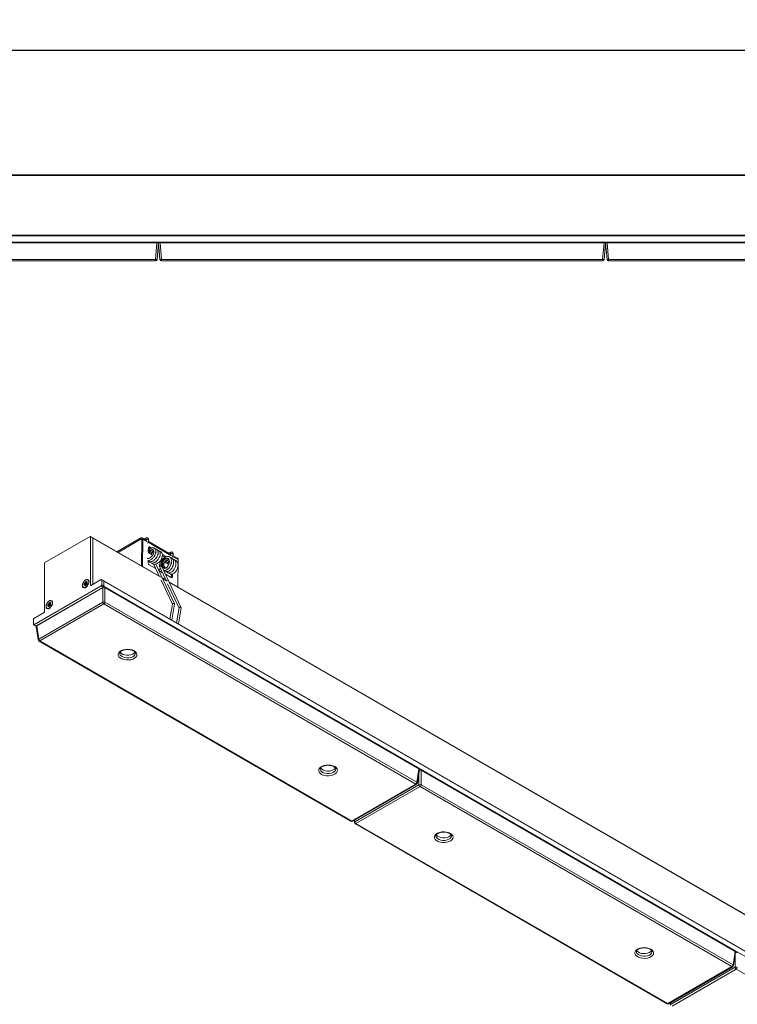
# Model space of a CAD drawing. Header units: millimetres. Extents: x 14 to 402, y 54 to 274.
# Tile 4 of 6: x 97 to 189, y 148 to 274. Entities that reach past the tile are written whole.
import ezdxf

# ---------------------------------------------------------------- set-up
doc = ezdxf.new("R2010")
doc.units = ezdxf.units.MM
doc.layers.add('SLD-0', color=179, linetype='Continuous')
doc.styles.add('SLDTEXTSTYLE0', font='TXT', dxfattribs={"width": 0.75})
doc.dimstyles.new('SLDDIMSTYLE1', dxfattribs={"dimtxt": 3, "dimasz": 3.302, "dimexe": 0, "dimexo": 0.0625, "dimgap": 0.75, "dimtad": 1, "dimdec": 1, "dimlfac": 5, "dimrnd": 1e-09, "dimzin": 12, "dimdsep": 46, "dimtxsty": 'SLDTEXTSTYLE0', "dimsah": 1, "dimcen": 0.09, "dimadec": 0, "dimazin": 3, "dimtfac": 1, "dimtdec": 1, "dimtofl": 0, "dimtmove": 0, "dimatfit": 3, "dimfxl": 1, "dimfrac": 2, "dimtolj": 1, "dimtzin": 12, "dimarcsym": 0})

# ---------------------------------------------------------------- blocks, each defined once
blk = doc.blocks.new('_D_3')
at = {"layer": 'SLD-0'}
for p, q in [((57.11, 255), (57.11, 270.97)), ((402.31, 255), (402.31, 270.97)), ((57.11, 269.97), (402.31, 269.97))]:
    blk.add_line(p, q, dxfattribs=at)
for points in [[(57.11, 269.97), (60.41, 269.46), (60.41, 270.48)], [(402.31, 269.97), (399.01, 270.48), (399.01, 269.46)]]:
    blk.add_solid(points, dxfattribs=at)
at = {"layer": 'SLD-0', "insert": (215.37, 273.84), "char_height": 3, "attachment_point": 1, "style": 'SLDTEXTSTYLE0'}
blk.add_mtext('1726', dxfattribs=at)

msp = doc.modelspace()

# ---------------------------------------------------------------- linework, layer by layer
at = {"color": 7, "linetype": 'Continuous', "lineweight": 15}
for p, q in [((71.498, 254.002), (388.059, 254.002)), ((57.509, 246.242), (401.909, 246.242)), ((401.909, 246.142), (57.509, 246.142)), ((57.509, 245.342), (401.909, 245.342)), ((114.709, 245.242), (57.708, 245.242)), ((114.524, 243.124), (114.709, 245.242)), ((114.709, 245.242), (114.882, 245.242)), ((114.909, 245.242), (114.723, 243.124)), ((115.108, 245.242), (114.882, 245.242)), ((115.094, 243.124), (114.909, 245.242)), ((115.108, 245.242), (115.293, 243.124)), ((172.109, 245.242), (115.108, 245.242)), ((171.924, 243.124), (172.109, 245.242)), ((172.109, 245.242), (172.282, 245.242)), ((172.309, 245.242), (172.123, 243.124)), ((172.508, 245.242), (172.282, 245.242)), ((172.494, 243.124), (172.309, 245.242)), ((172.508, 245.242), (172.693, 243.124)), ((229.509, 245.242), (172.508, 245.242)), ((57.893, 243.124), (114.524, 243.124)), ((114.524, 242.942), (57.893, 242.942)), ((114.524, 242.942), (114.524, 243.124)), ((115.293, 243.124), (171.924, 243.124)), ((115.293, 243.124), (115.293, 242.942)), ((171.924, 242.942), (115.293, 242.942)), ((171.924, 242.942), (171.924, 243.124)), ((172.693, 243.124), (229.324, 243.124)), ((172.693, 243.124), (172.693, 242.942)), ((229.324, 242.942), (172.693, 242.942)), ((106.13, 207.564), (100.332, 204.217)), ((106.463, 207.406), (106.18, 207.569)), ((106.201, 201.317), (106.201, 207.523)), ((106.484, 207.36), (106.201, 207.523)), ((115.171, 202.379), (106.463, 207.406)), ((106.484, 201.432), (106.484, 207.36)), ((112.632, 207.378), (109.572, 205.611)), ((112.632, 207.215), (112.632, 207.378)), ((113.351, 207.098), (112.832, 207.398)), ((113.339, 207.393), (113.023, 207.288)), ((112.632, 207.215), (109.713, 205.529)), ((112.724, 203.791), (112.774, 207.13)), ((112.774, 207.13), (112.915, 207.209)), ((112.863, 203.711), (112.915, 207.209)), ((113.324, 207.114), (113.355, 207.125)), ((113.361, 207.161), (113.351, 207.096)), ((113.366, 207.159), (113.361, 207.161)), ((113.554, 206.73), (113.618, 207.118)), ((116.508, 205.276), (113.592, 206.959)), ((113.613, 206.147), (113.605, 205.653)), ((113.615, 206.152), (113.756, 206.231)), ((113.869, 206.005), (113.615, 206.152)), ((114.013, 206.082), (113.756, 206.231)), ((113.744, 205.407), (114.151, 205.172)), ((114.152, 205.842), (114.14, 205.849)), ((114.365, 205.048), (114.454, 204.997)), ((114.594, 205.559), (114.551, 205.547)), ((114.876, 205.396), (114.836, 205.384)), ((115.141, 205.271), (115.131, 205.277)), ((115.897, 204.995), (115.408, 205.277)), ((115.732, 204.929), (115.414, 205.113)), ((115.886, 204.722), (115.938, 204.741)), ((116.496, 205.571), (116.179, 205.466)), ((116.48, 205.292), (116.512, 205.302)), ((116.518, 205.338), (116.507, 205.274)), ((116.523, 205.337), (116.518, 205.338)), ((116.71, 204.908), (116.774, 205.296)), ((117.358, 204.785), (116.748, 205.137)), ((100.261, 204.094), (100.261, 197.888)), ((113.588, 204.496), (113.583, 204.171)), ((113.722, 203.924), (114.551, 203.446)), ((113.972, 204.611), (113.948, 204.625)), ((114.255, 204.448), (114.231, 204.461)), ((114.28, 204.023), (114.551, 203.446)), ((114.481, 204.229), (114.664, 204.33)), ((114.554, 203.439), (115.007, 202.474)), ((116.956, 198.925), (114.566, 204.024)), ((114.729, 204.509), (114.729, 204.503)), ((115.167, 203.453), (114.904, 203.301)), ((115.066, 203.668), (115.4, 202.956)), ((115.223, 203.819), (115.223, 203.819)), ((115.267, 204.475), (115.409, 204.393)), ((115.42, 204.414), (115.279, 204.496)), ((115.302, 203.774), (115.306, 203.765)), ((117.804, 198.434), (115.329, 203.715)), ((115.436, 203.941), (115.578, 204.019)), ((115.436, 203.934), (115.578, 204.013)), ((115.436, 203.934), (115.436, 203.941)), ((115.685, 204.215), (115.502, 204.113)), ((115.578, 204.013), (115.578, 204.019)), ((115.637, 203.503), (115.609, 203.561)), ((115.863, 204.184), (116.224, 203.976)), ((116.169, 204.559), (116.221, 204.578)), ((116.221, 204.578), (116.253, 204.59)), ((116.44, 203.851), (116.506, 203.812)), ((116.519, 204.086), (116.601, 204.154)), ((116.599, 204.247), (116.556, 204.223)), ((116.579, 204.036), (116.58, 204.121)), ((117.388, 201.099), (117.441, 204.596)), ((114.943, 203.22), (115.4, 202.956)), ((116.02, 201.889), (115.398, 202.247)), ((115.403, 202.949), (115.855, 201.984)), ((115.791, 202.73), (116.55, 202.292)), ((116.132, 203.364), (116.087, 203.39)), ((116.415, 203.2), (116.37, 203.227)), ((116.553, 202.296), (116.559, 202.734)), ((116.553, 202.296), (116.694, 202.375)), ((116.694, 202.375), (116.7, 202.763)), ((98.918, 196.247), (107.544, 201.227)), ((99.201, 196.084), (107.827, 201.064)), ((107.757, 201.024), (99.271, 196.125)), ((105.285, 201.037), (105.313, 201.02)), ((105.387, 201.42), (105.422, 201.462)), ((105.428, 201.383), (105.387, 201.42)), ((105.402, 201.511), (105.452, 201.528)), ((105.426, 201.489), (105.402, 201.511)), ((105.46, 201.346), (105.421, 201.317)), ((105.422, 201.462), (105.463, 201.424)), ((105.426, 201.489), (105.477, 201.506)), ((105.428, 201.383), (105.463, 201.424)), ((105.477, 201.506), (105.452, 201.528)), ((105.573, 201.458), (105.452, 201.528)), ((105.49, 201.364), (105.462, 201.348)), ((105.583, 201.355), (105.463, 201.424)), ((105.475, 201.292), (105.476, 201.339)), ((105.475, 201.292), (105.531, 201.291)), ((105.476, 201.339), (105.533, 201.338)), ((105.477, 201.65), (105.51, 201.645)), ((105.477, 201.65), (105.49, 201.597)), ((105.597, 201.436), (105.477, 201.506)), ((105.49, 201.597), (105.523, 201.592)), ((105.61, 201.527), (105.49, 201.597)), ((105.51, 201.645), (105.523, 201.592)), ((105.584, 201.33), (105.52, 201.367)), ((105.644, 201.522), (105.523, 201.592)), ((105.531, 201.664), (105.546, 201.715)), ((105.531, 201.664), (105.585, 201.651)), ((105.531, 201.291), (105.533, 201.338)), ((105.546, 201.715), (105.6, 201.702)), ((105.573, 201.458), (105.597, 201.436)), ((105.598, 201.379), (105.583, 201.328)), ((105.585, 201.651), (105.6, 201.702)), ((105.705, 201.581), (105.585, 201.651)), ((105.644, 201.522), (105.61, 201.527)), ((105.64, 201.413), (105.611, 201.397)), ((105.619, 201.399), (105.662, 201.419)), ((105.653, 201.394), (105.619, 201.399)), ((105.648, 201.453), (105.623, 201.475)), ((105.623, 201.475), (105.657, 201.47)), ((105.655, 201.751), (105.653, 201.704)), ((105.653, 201.704), (105.653, 201.671)), ((105.653, 201.394), (105.696, 201.414)), ((105.696, 201.414), (105.662, 201.419)), ((105.666, 201.644), (105.729, 201.607)), ((105.669, 201.697), (105.708, 201.726)), ((105.669, 201.697), (105.701, 201.65)), ((105.699, 201.414), (105.696, 201.414)), ((105.7, 201.563), (105.7, 201.53)), ((105.701, 201.65), (105.741, 201.679)), ((105.703, 201.554), (105.727, 201.532)), ((105.703, 201.554), (105.709, 201.505)), ((105.708, 201.726), (105.741, 201.679)), ((105.743, 201.623), (105.708, 201.581)), ((105.709, 201.505), (105.733, 201.483)), ((105.727, 201.532), (105.733, 201.483)), ((105.733, 201.483), (105.736, 201.479)), ((105.873, 201.99), (105.845, 202.007)), ((107.544, 202.044), (106.243, 201.293)), ((107.827, 201.064), (107.544, 201.227)), ((107.877, 201.886), (107.594, 202.049)), ((107.615, 201.35), (107.615, 202.003)), ((107.898, 201.84), (107.615, 202.003)), ((107.615, 201.35), (107.898, 201.187)), ((107.757, 199.143), (107.757, 201.024)), ((351.405, 61.3), (107.877, 201.886)), ((107.898, 201.187), (107.898, 201.84)), ((351.426, 61.254), (107.898, 201.84)), ((107.898, 201.187), (351.426, 60.601)), ((108.039, 201.024), (108.039, 199.143)), ((148.345, 177.755), (108.039, 201.024)), ((115.236, 201.985), (116.694, 198.873)), ((116.084, 201.495), (117.543, 198.384)), ((340.096, 72.532), (116.247, 201.758)), ((99.533, 194.396), (107.757, 199.143)), ((107.898, 198.913), (99.674, 194.165)), ((100.72, 198.726), (100.755, 198.768)), ((100.761, 198.689), (100.72, 198.726)), ((100.735, 198.817), (100.786, 198.833)), ((100.759, 198.795), (100.735, 198.817)), ((100.793, 198.652), (100.754, 198.623)), ((100.755, 198.768), (100.796, 198.73)), ((100.759, 198.795), (100.81, 198.811)), ((100.761, 198.689), (100.796, 198.73)), ((100.81, 198.811), (100.786, 198.833)), ((100.906, 198.764), (100.786, 198.833)), ((100.823, 198.67), (100.795, 198.653)), ((100.916, 198.661), (100.796, 198.73)), ((100.808, 198.598), (100.809, 198.645)), ((100.808, 198.598), (100.864, 198.597)), ((100.809, 198.645), (100.866, 198.643)), ((100.81, 198.955), (100.843, 198.95)), ((100.81, 198.955), (100.823, 198.903)), ((100.93, 198.742), (100.81, 198.811)), ((100.823, 198.903), (100.856, 198.898)), ((100.943, 198.833), (100.823, 198.903)), ((100.843, 198.95), (100.856, 198.898)), ((100.917, 198.636), (100.853, 198.673)), ((100.977, 198.828), (100.856, 198.898)), ((100.864, 198.97), (100.879, 199.021)), ((100.864, 198.97), (100.918, 198.956)), ((100.864, 198.597), (100.866, 198.643)), ((100.879, 199.021), (100.933, 199.007)), ((100.906, 198.764), (100.93, 198.742)), ((100.931, 198.685), (100.917, 198.634)), ((100.918, 198.956), (100.933, 199.007)), ((101.039, 198.887), (100.918, 198.956)), ((100.977, 198.828), (100.943, 198.833)), ((100.973, 198.719), (100.945, 198.703)), ((100.952, 198.704), (100.995, 198.725)), ((100.986, 198.7), (100.952, 198.704)), ((100.981, 198.759), (100.956, 198.781)), ((100.956, 198.781), (100.99, 198.776)), ((100.988, 199.057), (100.986, 199.01)), ((100.986, 199.01), (100.986, 198.977)), ((100.986, 198.7), (101.029, 198.72)), ((101.029, 198.72), (100.995, 198.725)), ((100.999, 198.949), (101.062, 198.913)), ((101.002, 199.003), (101.042, 199.032)), ((101.002, 199.003), (101.034, 198.956)), ((101.032, 198.719), (101.029, 198.72)), ((101.033, 198.868), (101.033, 198.836)), ((101.034, 198.956), (101.074, 198.985)), ((101.036, 198.86), (101.06, 198.838)), ((101.036, 198.86), (101.042, 198.811)), ((101.076, 198.929), (101.041, 198.887)), ((101.042, 199.032), (101.074, 198.985)), ((101.042, 198.811), (101.066, 198.789)), ((101.06, 198.838), (101.066, 198.789)), ((101.066, 198.789), (101.069, 198.785)), ((101.206, 199.296), (101.178, 199.312)), ((147.942, 175.796), (107.898, 198.913)), ((108.039, 199.143), (148.083, 176.026)), ((116.697, 198.89), (116.38, 196.977)), ((116.62, 196.838), (116.96, 198.893)), ((117.545, 198.4), (117.229, 196.487)), ((117.469, 196.349), (117.809, 198.403)), ((100.219, 197.815), (98.918, 197.064)), ((100.618, 198.342), (100.646, 198.326)), ((98.847, 196.941), (98.847, 196.288)), ((98.868, 196.242), (99.151, 196.079)), ((98.918, 196.247), (99.201, 196.084)), ((99.151, 196.079), (99.212, 196.044)), ((99.213, 196.033), (99.476, 194.299)), ((99.271, 196.125), (99.533, 194.396)), ((99.574, 194.155), (139.618, 171.038)), ((99.674, 194.165), (139.718, 171.048)), ((111.939, 192.573), (111.938, 192.585)), ((137.677, 177.715), (137.677, 177.727)), ((148.083, 176.026), (148.345, 177.755)), ((148.14, 175.929), (148.403, 177.664)), ((148.627, 177.593), (148.627, 175.713)), ((188.933, 154.325), (148.627, 177.593)), ((139.718, 171.048), (147.942, 175.796)), ((139.818, 171.038), (148.042, 175.786)), ((140.121, 170.965), (148.345, 175.713)), ((148.627, 175.713), (188.671, 152.596)), ((148.486, 175.482), (140.262, 170.734)), ((188.53, 152.365), (148.486, 175.482)), ((140.02, 171.155), (140.064, 170.868)), ((140.162, 170.724), (180.206, 147.607)), ((140.262, 170.734), (180.306, 147.617)), ((152.527, 169.142), (152.526, 169.154)), ((178.265, 154.284), (178.265, 154.296)), ((188.671, 152.596), (188.933, 154.325)), ((188.728, 152.498), (188.991, 154.233)), ((180.306, 147.617), (188.53, 152.365)), ((180.406, 147.607), (188.63, 152.355)), ((180.709, 147.534), (188.933, 152.282)), ((189.074, 152.051), (180.85, 147.303)), ((229.118, 128.934), (189.074, 152.051)), ((180.608, 147.724), (180.652, 147.437))]:
    msp.add_line(p, q, dxfattribs=at)
at = {"color": 8, "linetype": 'Continuous', "lineweight": 15}
for p, q in [((71.428, 253.902), (388.065, 253.902)), ((115.192, 202.333), (106.484, 207.36)), ((112.774, 207.133), (112.632, 207.215)), ((113.403, 206.927), (112.915, 207.209)), ((116.56, 205.105), (113.57, 206.831)), ((117.441, 204.596), (116.727, 205.008)), ((116.04, 201.843), (115.42, 202.201)), ((105.428, 201.383), (105.475, 201.355)), ((105.555, 201.277), (105.531, 201.291)), ((105.577, 201.312), (105.533, 201.338)), ((105.583, 201.355), (105.57, 201.338)), ((105.653, 201.671), (105.6, 201.702)), ((105.745, 201.625), (105.701, 201.65)), ((105.715, 201.615), (105.705, 201.581)), ((105.705, 201.581), (105.707, 201.58)), ((105.766, 201.664), (105.741, 201.679)), ((106.201, 201.317), (106.243, 201.293)), ((107.846, 201.053), (107.827, 201.064)), ((340.115, 72.487), (116.268, 201.711)), ((100.761, 198.689), (100.808, 198.661)), ((100.888, 198.583), (100.864, 198.597)), ((100.91, 198.618), (100.866, 198.643)), ((100.916, 198.661), (100.903, 198.644)), ((100.986, 198.977), (100.933, 199.007)), ((101.078, 198.931), (101.034, 198.956)), ((101.048, 198.921), (101.039, 198.887)), ((101.039, 198.887), (101.04, 198.886)), ((101.099, 198.97), (101.074, 198.985)), ((99.201, 196.084), (99.219, 196.073)), ((148.345, 175.713), (148.345, 177.283)), ((148.434, 177.623), (148.4, 177.642)), ((140.086, 171.193), (140.121, 170.965)), ((189.022, 154.192), (188.987, 154.211)), ((188.933, 152.282), (188.933, 153.852)), ((180.674, 147.762), (180.709, 147.534))]:
    msp.add_line(p, q, dxfattribs=at)
at = {"color": 8, "linetype": 'Continuous', "lineweight": 15, "flags": 128}
for points in [[(113.361, 207.156), (113.328, 207.184), (113.302, 207.226), (113.288, 207.275), (113.289, 207.323), (113.303, 207.363), (113.329, 207.389), (113.339, 207.393)], [(113.361, 207.161), (113.37, 207.177), (113.398, 207.193), (113.439, 207.2), (113.488, 207.198), (113.538, 207.188), (113.58, 207.169)], [(113.58, 207.169), (113.608, 207.147), (113.618, 207.123), (113.618, 207.118)], [(116.517, 205.334), (116.484, 205.362), (116.459, 205.404), (116.445, 205.453), (116.445, 205.501), (116.459, 205.541), (116.486, 205.567), (116.496, 205.571)], [(116.518, 205.338), (116.527, 205.355), (116.554, 205.37), (116.596, 205.378), (116.645, 205.376), (116.694, 205.365), (116.736, 205.347)], [(116.736, 205.347), (116.765, 205.325), (116.775, 205.301), (116.774, 205.296)], [(105.583, 201.355), (105.589, 201.351), (105.59, 201.351)], [(100.916, 198.661), (100.922, 198.657), (100.923, 198.656)], [(109.939, 192.571), (109.944, 192.514), (110.008, 192.361), (110.142, 192.224), (110.334, 192.113), (110.572, 192.036), (110.836, 191.999), (111.109, 192.004), (111.368, 192.052), (111.596, 192.138), (111.775, 192.257), (111.892, 192.399), (111.938, 192.554), (111.939, 192.573)], [(135.677, 177.712), (135.683, 177.656), (135.747, 177.503), (135.88, 177.366), (136.073, 177.255), (136.31, 177.178), (136.575, 177.14), (136.847, 177.146), (137.107, 177.193), (137.334, 177.28), (137.513, 177.398), (137.63, 177.54), (137.677, 177.695), (137.677, 177.715)], [(150.527, 169.14), (150.532, 169.083), (150.596, 168.931), (150.73, 168.794), (150.922, 168.682), (151.16, 168.605), (151.424, 168.568), (151.696, 168.573), (151.956, 168.621), (152.184, 168.707), (152.363, 168.826), (152.48, 168.968), (152.526, 169.123), (152.527, 169.142)], [(176.265, 154.281), (176.27, 154.225), (176.335, 154.072), (176.468, 153.935), (176.661, 153.824), (176.898, 153.747), (177.163, 153.709), (177.435, 153.715), (177.695, 153.762), (177.922, 153.849), (178.101, 153.967), (178.218, 154.109), (178.265, 154.264), (178.265, 154.284)]]:
    msp.add_lwpolyline(points, dxfattribs=at)
at = {"color": 7, "linetype": 'Continuous', "lineweight": 15, "flags": 128}
for points in [[(115.541, 203.263), (115.605, 203.234), (115.708, 203.223), (115.882, 203.26), (116.054, 203.358), (116.266, 203.567), (116.446, 203.861), (116.554, 204.194), (116.573, 204.474), (116.537, 204.663), (116.434, 204.855), (116.337, 204.943), (116.216, 205.002), (116.003, 205.021), (115.824, 204.977), (115.663, 204.894), (115.45, 204.721), (115.335, 204.591), (115.226, 204.433), (115.131, 204.247), (115.065, 204.047), (115.065, 204.047), (115.042, 203.838), (115.064, 203.728)], [(115.498, 203.701), (115.554, 203.55), (115.673, 203.483), (115.833, 203.515), (116.007, 203.641), (116.164, 203.845), (116.276, 204.093), (116.324, 204.349), (116.295, 204.576), (116.193, 204.736), (116.03, 204.808), (115.828, 204.782), (115.62, 204.663), (115.431, 204.471), (115.31, 204.277), (115.235, 204.077), (115.216, 203.865), (115.223, 203.819), (115.223, 203.819)], [(115.064, 203.676), (115.056, 203.703), (115.064, 203.741), (115.091, 203.776), (115.132, 203.803), (115.18, 203.818), (115.223, 203.819)], [(115.282, 204.49), (115.281, 204.493), (115.279, 204.496), (115.276, 204.496), (115.273, 204.495), (115.27, 204.492), (115.267, 204.489), (115.265, 204.484), (115.265, 204.48), (115.265, 204.477), (115.267, 204.475), (115.27, 204.474), (115.273, 204.475), (115.276, 204.478), (115.279, 204.482), (115.281, 204.486), (115.282, 204.49)], [(115.409, 204.393), (115.411, 204.393), (115.415, 204.394), (115.418, 204.396), (115.42, 204.4), (115.422, 204.404), (115.423, 204.408)], [(115.423, 204.408), (115.422, 204.412), (115.42, 204.414)], [(105.14, 201.277), (105.166, 201.459), (105.24, 201.649), (105.352, 201.823), (105.491, 201.962), (105.638, 202.047), (105.777, 202.068), (105.89, 202.024), (105.963, 201.919), (105.989, 201.767), (105.963, 201.584), (105.89, 201.394), (105.777, 201.22), (105.638, 201.082), (105.491, 200.997), (105.352, 200.975), (105.24, 201.019), (105.166, 201.124), (105.14, 201.277)], [(105.686, 201.156), (105.542, 201.052), (105.4, 201.011), (105.281, 201.039), (105.2, 201.132), (105.169, 201.277), (105.191, 201.456), (105.263, 201.644), (105.376, 201.815), (105.515, 201.946), (105.66, 202.02), (105.792, 202.027), (105.894, 201.966), (105.951, 201.844), (105.956, 201.679), (105.908, 201.493), (105.814, 201.31), (105.686, 201.156)], [(105.421, 201.317), (105.401, 201.307), (105.383, 201.305), (105.368, 201.312), (105.359, 201.327), (105.356, 201.348), (105.361, 201.372), (105.371, 201.397), (105.387, 201.42)], [(105.402, 201.511), (105.393, 201.526), (105.39, 201.547), (105.394, 201.571), (105.405, 201.596), (105.42, 201.619), (105.439, 201.637), (105.458, 201.648), (105.477, 201.65)], [(105.431, 201.325), (105.426, 201.325), (105.419, 201.328), (105.414, 201.336), (105.413, 201.346), (105.415, 201.359), (105.42, 201.371), (105.428, 201.383)], [(105.452, 201.528), (105.448, 201.535), (105.447, 201.545), (105.449, 201.558), (105.454, 201.57), (105.462, 201.582), (105.471, 201.591), (105.481, 201.596), (105.49, 201.597)], [(105.476, 201.339), (105.476, 201.342), (105.475, 201.345), (105.473, 201.347), (105.471, 201.349), (105.469, 201.35), (105.466, 201.349), (105.463, 201.348), (105.46, 201.346)], [(105.583, 201.328), (105.573, 201.303), (105.558, 201.28), (105.539, 201.262), (105.519, 201.252), (105.501, 201.25), (105.486, 201.257), (105.477, 201.271), (105.475, 201.292)], [(105.533, 201.338), (105.532, 201.348), (105.529, 201.357), (105.525, 201.363), (105.519, 201.368), (105.511, 201.37), (105.503, 201.369), (105.494, 201.366), (105.49, 201.364)], [(105.547, 201.27), (105.544, 201.27), (105.537, 201.273), (105.532, 201.281), (105.531, 201.291)], [(105.546, 201.715), (105.556, 201.74), (105.572, 201.763), (105.59, 201.781), (105.61, 201.791), (105.628, 201.793), (105.643, 201.787), (105.652, 201.772), (105.655, 201.751)], [(105.586, 201.517), (105.58, 201.51), (105.575, 201.502), (105.571, 201.494), (105.568, 201.485), (105.567, 201.477), (105.567, 201.469), (105.569, 201.463), (105.573, 201.458)], [(105.616, 201.522), (105.603, 201.5), (105.58, 201.455)], [(105.6, 201.702), (105.605, 201.714), (105.613, 201.726), (105.623, 201.735), (105.632, 201.74), (105.641, 201.741), (105.649, 201.737), (105.653, 201.73), (105.654, 201.728)], [(105.653, 201.704), (105.653, 201.701), (105.654, 201.698), (105.656, 201.696), (105.658, 201.694), (105.66, 201.694), (105.663, 201.694), (105.666, 201.695), (105.669, 201.697)], [(105.653, 201.671), (105.654, 201.663), (105.656, 201.654), (105.661, 201.647), (105.667, 201.643), (105.675, 201.641), (105.683, 201.642), (105.692, 201.645), (105.701, 201.65)], [(105.727, 201.532), (105.736, 201.517), (105.739, 201.497), (105.735, 201.472), (105.725, 201.447), (105.709, 201.424), (105.69, 201.406), (105.671, 201.396), (105.653, 201.394)], [(105.708, 201.726), (105.728, 201.736), (105.746, 201.738), (105.761, 201.731), (105.77, 201.717), (105.773, 201.696), (105.769, 201.671), (105.758, 201.646), (105.743, 201.623)], [(105.741, 201.679), (105.75, 201.685), (105.759, 201.685), (105.767, 201.682), (105.77, 201.677)], [(100.473, 198.583), (100.499, 198.765), (100.573, 198.955), (100.686, 199.129), (100.824, 199.267), (100.971, 199.352), (101.11, 199.374), (101.223, 199.33), (101.296, 199.225), (101.322, 199.072), (101.296, 198.89), (101.223, 198.7), (101.11, 198.526), (100.971, 198.387), (100.824, 198.302), (100.686, 198.281), (100.573, 198.325), (100.499, 198.43), (100.473, 198.583)], [(101.019, 198.462), (100.875, 198.358), (100.733, 198.317), (100.614, 198.344), (100.534, 198.438), (100.502, 198.583), (100.524, 198.762), (100.596, 198.95), (100.709, 199.121), (100.848, 199.252), (100.993, 199.326), (101.125, 199.333), (101.227, 199.271), (101.284, 199.15), (101.289, 198.985), (101.241, 198.799), (101.147, 198.616), (101.019, 198.462)], [(100.754, 198.623), (100.734, 198.613), (100.716, 198.611), (100.701, 198.618), (100.692, 198.632), (100.69, 198.653), (100.694, 198.678), (100.704, 198.703), (100.72, 198.726)], [(100.735, 198.817), (100.726, 198.832), (100.723, 198.853), (100.727, 198.877), (100.738, 198.902), (100.753, 198.925), (100.772, 198.943), (100.792, 198.953), (100.81, 198.955)], [(100.764, 198.631), (100.759, 198.631), (100.752, 198.634), (100.747, 198.642), (100.746, 198.652), (100.748, 198.664), (100.753, 198.677), (100.761, 198.689)], [(100.786, 198.833), (100.781, 198.841), (100.78, 198.851), (100.782, 198.864), (100.787, 198.876), (100.795, 198.888), (100.804, 198.896), (100.814, 198.902), (100.823, 198.903)], [(100.809, 198.645), (100.809, 198.648), (100.808, 198.651), (100.807, 198.653), (100.804, 198.655), (100.802, 198.655), (100.799, 198.655), (100.796, 198.654), (100.793, 198.652)], [(100.917, 198.634), (100.906, 198.609), (100.891, 198.586), (100.872, 198.568), (100.852, 198.558), (100.834, 198.556), (100.82, 198.562), (100.81, 198.577), (100.808, 198.598)], [(100.866, 198.643), (100.865, 198.654), (100.862, 198.662), (100.858, 198.669), (100.852, 198.674), (100.844, 198.676), (100.836, 198.675), (100.827, 198.672), (100.823, 198.67)], [(100.88, 198.575), (100.877, 198.576), (100.87, 198.579), (100.866, 198.586), (100.864, 198.597)], [(100.879, 199.021), (100.889, 199.046), (100.905, 199.069), (100.923, 199.087), (100.943, 199.097), (100.961, 199.099), (100.976, 199.092), (100.985, 199.078), (100.988, 199.057)], [(100.919, 198.823), (100.913, 198.816), (100.908, 198.808), (100.904, 198.8), (100.901, 198.791), (100.9, 198.783), (100.9, 198.775), (100.902, 198.769), (100.906, 198.764)], [(100.937, 198.808), (100.936, 198.806), (100.913, 198.761)], [(100.933, 199.007), (100.939, 199.02), (100.946, 199.031), (100.956, 199.04), (100.965, 199.046), (100.975, 199.047), (100.982, 199.043), (100.986, 199.036), (100.987, 199.034)], [(100.986, 199.01), (100.986, 199.007), (100.987, 199.004), (100.989, 199.002), (100.991, 199), (100.993, 199), (100.996, 199), (100.999, 199.001), (101.002, 199.003)], [(100.986, 198.977), (100.987, 198.969), (100.99, 198.96), (100.994, 198.953), (101, 198.949), (101.008, 198.947), (101.016, 198.947), (101.025, 198.951), (101.034, 198.956)], [(101.06, 198.838), (101.07, 198.823), (101.072, 198.802), (101.068, 198.778), (101.058, 198.753), (101.042, 198.73), (101.023, 198.712), (101.004, 198.701), (100.986, 198.7)], [(101.042, 199.032), (101.061, 199.042), (101.079, 199.044), (101.094, 199.037), (101.103, 199.022), (101.106, 199.001), (101.102, 198.977), (101.091, 198.952), (101.076, 198.929)], [(101.074, 198.985), (101.083, 198.99), (101.093, 198.991), (101.1, 198.988), (101.103, 198.983)], [(111.787, 192.9), (111.971, 192.763), (112.091, 192.603), (112.138, 192.432), (112.11, 192.259), (112.008, 192.095), (111.839, 191.952), (111.613, 191.837), (111.345, 191.758), (111.052, 191.72), (110.751, 191.726), (110.462, 191.774), (110.203, 191.863), (109.99, 191.985), (109.837, 192.135), (109.753, 192.302), (109.744, 192.475), (109.81, 192.645), (109.946, 192.799), (110.145, 192.93), (110.394, 193.027), (110.677, 193.086), (110.976, 193.102), (111.273, 193.075), (111.549, 193.006), (111.787, 192.9)], [(109.984, 192.727), (110.008, 192.688), (110.142, 192.551), (110.334, 192.44), (110.572, 192.363), (110.836, 192.326), (111.109, 192.331), (111.368, 192.379), (111.596, 192.465), (111.775, 192.583), (111.888, 192.718)], [(137.526, 178.041), (137.71, 177.904), (137.83, 177.745), (137.877, 177.573), (137.848, 177.4), (137.746, 177.237), (137.577, 177.093), (137.352, 176.978), (137.084, 176.9), (136.79, 176.862), (136.49, 176.867), (136.201, 176.916), (135.942, 177.004), (135.729, 177.127), (135.576, 177.276), (135.492, 177.443), (135.483, 177.617), (135.548, 177.786), (135.685, 177.941), (135.884, 178.071), (136.132, 178.169), (136.416, 178.227), (136.715, 178.244), (137.012, 178.217), (137.288, 178.148), (137.526, 178.041)], [(135.723, 177.868), (135.747, 177.829), (135.88, 177.692), (136.073, 177.581), (136.31, 177.504), (136.575, 177.467), (136.847, 177.472), (137.107, 177.52), (137.334, 177.606), (137.513, 177.725), (137.627, 177.86)], [(152.375, 169.469), (152.559, 169.332), (152.679, 169.172), (152.726, 169.001), (152.698, 168.828), (152.596, 168.665), (152.427, 168.521), (152.201, 168.406), (151.933, 168.327), (151.639, 168.289), (151.339, 168.295), (151.05, 168.343), (150.791, 168.432), (150.578, 168.554), (150.425, 168.704), (150.341, 168.871), (150.332, 169.044), (150.397, 169.214), (150.534, 169.368), (150.733, 169.499), (150.982, 169.596), (151.265, 169.655), (151.564, 169.671), (151.861, 169.644), (152.137, 169.575), (152.375, 169.469)], [(150.572, 169.296), (150.596, 169.257), (150.73, 169.12), (150.922, 169.009), (151.16, 168.932), (151.424, 168.895), (151.696, 168.9), (151.956, 168.948), (152.184, 169.034), (152.363, 169.152), (152.476, 169.287)], [(178.114, 154.61), (178.298, 154.473), (178.418, 154.314), (178.465, 154.142), (178.436, 153.969), (178.334, 153.806), (178.165, 153.662), (177.94, 153.547), (177.672, 153.469), (177.378, 153.431), (177.077, 153.436), (176.789, 153.485), (176.53, 153.573), (176.317, 153.696), (176.164, 153.845), (176.08, 154.012), (176.071, 154.186), (176.136, 154.355), (176.273, 154.51), (176.472, 154.64), (176.72, 154.738), (177.003, 154.796), (177.303, 154.813), (177.6, 154.786), (177.876, 154.717), (178.114, 154.61)], [(176.311, 154.438), (176.335, 154.399), (176.468, 154.262), (176.661, 154.15), (176.898, 154.073), (177.163, 154.036), (177.435, 154.041), (177.695, 154.089), (177.922, 154.175), (178.101, 154.294), (178.214, 154.429)]]:
    msp.add_lwpolyline(points, dxfattribs=at)
at = {"color": 7, "linetype": 'Continuous', "lineweight": 15}
for centre, radius, start, end in [((114.624, 243.701), 0.585, 260.19647, 279.80353), ((114.524, 243.142), 0.2, 270, 355), ((115.193, 243.701), 0.585, 260.19647, 279.80353), ((115.293, 243.142), 0.2, 185, 270), ((172.024, 243.701), 0.585, 260.19743, 279.80257), ((171.924, 243.142), 0.2, 270, 355), ((172.593, 243.701), 0.585, 260.19743, 279.80257), ((172.693, 243.142), 0.2, 185, 270), ((106.158, 207.53), 0.0437, 350.78611, 129.20314), ((106.433, 207.365), 0.0506, 354.5644, 54.12317), ((112.743, 207.241), 0.176, 349.30258, 128.95493), ((112.688, 207.146), 0.0878, 349.30306, 128.95377), ((117.248, 204.625), 0.195, 351.68271, 55.67188), ((100.415, 204.087), 0.154, 122.60563, 177.39449), ((105.407, 201.478), 0.0221, 312.00269, 28.888), ((105.419, 201.473), 0.0663, 312.00199, 28.88903), ((105.507, 201.669), 0.0242, 277.59849, 349.41304), ((105.514, 201.664), 0.0727, 277.59866, 349.41312), ((105.589, 201.495), 0.04, 246.39112, 329.94127), ((105.609, 201.497), 0.0306, 88.37932, 138.39129), ((105.613, 201.473), 0.04, 246.39133, 329.9412), ((105.622, 201.375), 0.0242, 97.59802, 169.4138), ((105.585, 201.493), 0.0425, 334.35841, 53.84167), ((105.659, 201.382), 0.0366, 85.23179, 122.26037), ((105.634, 201.595), 0.0727, 277.59866, 349.41312), ((105.625, 201.493), 0.0349, 12.22829, 57.94631), ((105.611, 201.489), 0.0491, 337.44647, 13.71193), ((105.722, 201.565), 0.0221, 132.00256, 208.88813), ((105.735, 201.528), 0.035, 177.47372, 221.9558), ((106.227, 201.313), 0.0262, 170.786, 309.20309), ((107.572, 202.01), 0.0437, 350.78592, 129.20315), ((107.462, 201.357), 0.154, 302.6055, 357.39456), ((107.745, 201.194), 0.154, 302.6055, 357.39456), ((107.848, 201.845), 0.0499, 354.12837, 54.5592), ((107.85, 201.846), 0.0486, 353.19556, 55.49201), ((100.74, 198.784), 0.0221, 312.00161, 28.89006), ((100.752, 198.779), 0.0663, 312.00199, 28.88903), ((100.84, 198.974), 0.0242, 277.59849, 349.41304), ((100.847, 198.97), 0.0727, 277.59866, 349.41312), ((100.922, 198.801), 0.04, 246.39073, 329.94166), ((100.942, 198.803), 0.0306, 88.37946, 138.39115), ((100.946, 198.779), 0.04, 246.39133, 329.9412), ((100.955, 198.68), 0.0242, 97.59802, 169.4138), ((100.918, 198.799), 0.0425, 334.35889, 53.84118), ((100.992, 198.688), 0.0366, 85.23183, 122.26075), ((100.967, 198.9), 0.0727, 277.59866, 349.41312), ((100.958, 198.799), 0.0349, 12.22829, 57.94631), ((100.945, 198.795), 0.0491, 337.44647, 13.71193), ((101.055, 198.871), 0.0221, 132.00247, 208.88871), ((101.068, 198.834), 0.035, 177.47399, 221.95488), ((107.898, 198.804), 0.368, 67.47913, 112.52161), ((108.066, 199.174), 0.311, 185.6887, 237.1987), ((107.73, 199.174), 0.311, 302.80083, 354.31103), ((100.169, 197.893), 0.0922, 302.60534, 357.39451), ((99.001, 196.934), 0.154, 122.60538, 177.39468), ((98.89, 196.281), 0.0437, 170.7856, 309.20347), ((99.171, 196.125), 0.0503, 245.69271, 305.61773), ((99.674, 194.329), 0.2, 188.61629, 240.00269), ((99.842, 194.426), 0.311, 185.6887, 237.1987), ((147.774, 176.057), 0.311, 302.80083, 354.31103), ((147.942, 175.959), 0.2, 299.99731, 351.38371), ((148.486, 175.373), 0.368, 67.47913, 112.52161), ((148.654, 175.743), 0.311, 185.6887, 237.1987), ((148.318, 175.743), 0.311, 302.80083, 354.31103), ((139.718, 171.212), 0.2, 240.00269, 299.99731), ((140.262, 170.898), 0.2, 188.61629, 240.00269), ((140.43, 170.996), 0.311, 185.6887, 237.1987), ((188.362, 152.626), 0.311, 302.80083, 354.31103), ((188.53, 152.528), 0.2, 299.99731, 351.38371), ((189.074, 151.942), 0.368, 67.47858, 112.52118), ((189.242, 152.312), 0.311, 185.68939, 237.199), ((188.906, 152.312), 0.311, 302.80083, 354.31103), ((180.306, 147.781), 0.2, 240.00269, 299.99731)]:
    msp.add_arc(centre, radius, start, end, dxfattribs=at)
at = {"color": 8, "linetype": 'Continuous', "lineweight": 15}
for centre, radius, start, end in [((105.505, 201.421), 0.103, 320.05235, 335.97754), ((105.555, 201.407), 0.051, 331.82947, 34.77244), ((100.838, 198.727), 0.103, 320.05235, 335.97754), ((100.888, 198.713), 0.051, 331.82984, 34.77207), ((99.579, 194.303), 0.103, 116.63045, 182.64449), ((99.616, 194.243), 0.0969, 244.41344, 306.89699), ((148.001, 175.877), 0.0995, 234.0257, 294.66531), ((148.034, 175.932), 0.106, 358.43707, 62.286), ((139.659, 171.129), 0.0995, 245.3289, 305.98153), ((139.776, 171.129), 0.0995, 234.0257, 294.66531), ((140.167, 170.872), 0.103, 116.63045, 182.64449), ((140.203, 170.812), 0.0969, 244.41344, 306.89699), ((188.589, 152.446), 0.0995, 234.02206, 294.66665), ((188.622, 152.501), 0.106, 358.4354, 62.29012), ((180.247, 147.698), 0.0995, 245.3289, 305.98153), ((180.364, 147.698), 0.0995, 234.02206, 294.66665)]:
    msp.add_arc(centre, radius, start, end, dxfattribs=at)
at = {"color": 7, "linetype": 'Continuous', "lineweight": 15}
for centre, major_axis, ratio, start_param, end_param in [((113.754, 206.066), (-0.097, 0.175), 0.587367, 5.5069065, 7.0777028), ((113.747, 205.572), (-0.097, 0.175), 0.587367, 0.7945175, 2.3653138), ((114.449, 204.671), (-0.193, 0.346), 0.587367, 4.6431226, 4.8763943), ((113.724, 204.089), (-0.097, 0.175), 0.587367, 0.7945175, 2.3653138), ((115.716, 203.772), (-0.193, 0.346), 0.587367, 0.7945175, 2.0551944), ((115.716, 203.779), (-0.193, 0.346), 0.587367, 6.2831571, 7.0777028), ((115.858, 203.851), (-0.193, 0.346), 0.587367, 0.7945175, 2.3653138), ((115.858, 203.858), (-0.193, 0.346), 0.587367, 5.5069065, 7.0777028), ((116.553, 202.456), (-0.097, 0.175), 0.587367, 2.3653138, 3.9361102), ((107.898, 200.941), (0.2, 0), 0.5816896, 0.7891963, 2.3523964), ((99.414, 196.043), (0.202, 0), 0.5729191, 2.3599926, 3.228188), ((148.202, 177.674), (0.202, 0), 0.5729191, 6.1965899, 7.0647854), ((148.486, 177.51), (0.2, 0), 0.5816896, 0.7891963, 2.0418656), ((188.79, 154.243), (0.202, 0), 0.5729191, 6.1965899, 7.0647854), ((189.074, 154.079), (0.2, 0), 0.5816896, 0.7891963, 2.0418656)]:
    msp.add_ellipse(centre, major_axis=major_axis, ratio=ratio, start_param=start_param, end_param=end_param, dxfattribs=at)
for points, knots in [([(113.618, 207.118), (113.62, 207.137), (113.624, 207.176), (113.617, 207.236), (113.597, 207.294), (113.565, 207.343), (113.521, 207.38), (113.468, 207.401), (113.406, 207.409), (113.361, 207.399), (113.339, 207.393)], [0, 0, 0, 0, 0.1046665, 0.2205678, 0.345509, 0.4762596, 0.6089364, 0.7411705, 0.8720813, 1, 1, 1, 1]), ([(113.535, 204.491), (113.59, 204.493), (113.707, 204.496), (113.914, 204.584), (114.147, 204.755), (114.368, 205.023), (114.517, 205.325), (114.574, 205.588), (114.567, 205.803), (114.505, 205.961), (114.41, 206.062), (114.289, 206.125), (114.122, 206.131), (113.953, 206.069), (113.793, 205.96), (113.674, 205.846), (113.614, 205.758), (113.607, 205.748)], [0, 0, 0, 0, 0.0562962, 0.1212571, 0.2086945, 0.3033541, 0.398516, 0.4825339, 0.5448591, 0.6182338, 0.6662297, 0.7175968, 0.7952266, 0.8555635, 0.9111277, 0.9891921, 1, 1, 1, 1]), ([(113.468, 204.756), (113.47, 204.755), (113.523, 204.725), (113.671, 204.755), (113.881, 204.855), (114.081, 205.044), (114.232, 205.278), (114.317, 205.521), (114.324, 205.731), (114.255, 205.875), (114.124, 205.929), (113.956, 205.879), (113.779, 205.743), (113.685, 205.598), (113.641, 205.529)], [0, 0, 0, 0, 0.0029135, 0.0941266, 0.1851516, 0.276911, 0.3679534, 0.4591379, 0.5508372, 0.6417882, 0.7332108, 0.8247112, 0.9156512, 1, 1, 1, 1]), ([(113.586, 204.394), (113.65, 204.364), (113.768, 204.308), (113.981, 204.334), (114.196, 204.419), (114.43, 204.592), (114.651, 204.86), (114.8, 205.162), (114.857, 205.425), (114.85, 205.64), (114.788, 205.799), (114.692, 205.897), (114.602, 205.953), (114.526, 205.95), (114.496, 205.949)], [0, 0, 0, 0, 0.09374503, 0.17353821, 0.25057205, 0.35425844, 0.46650955, 0.57935666, 0.6789883, 0.75289604, 0.8399064, 0.89682222, 0.95773539, 1, 1, 1, 1]), ([(113.701, 205.446), (113.705, 205.457), (113.745, 205.554), (113.87, 205.701), (114.043, 205.838), (114.196, 205.885), (114.259, 205.845), (114.282, 205.83)], [0, 0, 0, 0, 0.0367275, 0.3041669, 0.5693949, 0.8358433, 1, 1, 1, 1]), ([(113.712, 205.435), (113.721, 205.453), (113.754, 205.521), (113.827, 205.623), (113.923, 205.73), (114.006, 205.799), (114.052, 205.82), (114.068, 205.828)], [0, 0, 0, 0, 0.0935381, 0.3580423, 0.6163615, 0.8656573, 1, 1, 1, 1]), ([(113.732, 204.344), (113.733, 204.342), (113.759, 204.296), (113.863, 204.216), (114.041, 204.147), (114.263, 204.169), (114.479, 204.256), (114.713, 204.429), (114.934, 204.697), (115.083, 204.999), (115.14, 205.262), (115.133, 205.477), (115.071, 205.635), (114.975, 205.734), (114.885, 205.789), (114.809, 205.787), (114.778, 205.786)], [0, 0, 0, 0, 0.0025052, 0.0614355, 0.1611078, 0.2349704, 0.3062777, 0.4022573, 0.5061646, 0.6106234, 0.7028494, 0.7712634, 0.8518064, 0.9044916, 0.9608767, 1, 1, 1, 1]), ([(114.311, 205.722), (114.286, 205.717), (114.207, 205.701), (114.061, 205.568), (113.942, 205.423), (113.902, 205.328), (113.898, 205.318)], [0, 0, 0, 0, 0.17624525, 0.56301309, 0.95283189, 1, 1, 1, 1]), ([(113.979, 205.271), (113.985, 205.287), (114.026, 205.387), (114.15, 205.53), (114.275, 205.649), (114.332, 205.662), (114.335, 205.663)], [0, 0, 0, 0, 0.08131036, 0.53027645, 0.97553381, 1, 1, 1, 1]), ([(113.991, 205.264), (114.001, 205.285), (114.035, 205.356), (114.11, 205.461), (114.206, 205.565), (114.275, 205.625), (114.307, 205.642), (114.309, 205.643)], [0, 0, 0, 0, 0.1196103, 0.4144918, 0.7024803, 0.9804121, 1, 1, 1, 1]), ([(114.015, 204.18), (114.016, 204.179), (114.042, 204.132), (114.146, 204.052), (114.324, 203.984), (114.546, 204.006), (114.762, 204.093), (114.996, 204.265), (115.217, 204.533), (115.366, 204.835), (115.423, 205.098), (115.415, 205.313), (115.354, 205.472), (115.258, 205.571), (115.168, 205.626), (115.092, 205.624), (115.061, 205.623)], [0, 0, 0, 0, 0.0025052, 0.0614355, 0.1611072, 0.23497, 0.3062778, 0.4022571, 0.5061645, 0.6106233, 0.7028494, 0.7712635, 0.8518063, 0.9044915, 0.960877, 1, 1, 1, 1]), ([(114.068, 205.828), (114.082, 205.836), (114.125, 205.86), (114.161, 205.864), (114.186, 205.866)], [0, 0, 0, 0, 0.3197752, 1, 1, 1, 1]), ([(114.528, 205.43), (114.547, 205.448), (114.569, 205.468), (114.589, 205.478), (114.592, 205.48)], [0, 0, 0, 0, 0.8956476, 1, 1, 1, 1]), ([(114.529, 205.436), (114.556, 205.463), (114.587, 205.493), (114.615, 205.499), (114.617, 205.5)], [0, 0, 0, 0, 0.8929089, 1, 1, 1, 1]), ([(114.811, 205.267), (114.83, 205.285), (114.852, 205.305), (114.872, 205.315), (114.874, 205.316)], [0, 0, 0, 0, 0.8956476, 1, 1, 1, 1]), ([(114.812, 205.273), (114.839, 205.3), (114.87, 205.33), (114.897, 205.336), (114.9, 205.337)], [0, 0, 0, 0, 0.8929089, 1, 1, 1, 1]), ([(115.302, 203.774), (115.296, 203.838), (115.286, 203.965), (115.368, 204.21), (115.512, 204.446), (115.708, 204.64), (115.921, 204.754), (116.105, 204.783), (116.187, 204.732), (116.218, 204.713)], [0, 0, 0, 0, 0.1518306, 0.3025182, 0.4533518, 0.605121, 0.7556353, 0.9068421, 1, 1, 1, 1]), ([(115.685, 203.225), (115.689, 203.218), (115.711, 203.169), (115.78, 203.115), (115.88, 203.067), (116.01, 203.053), (116.167, 203.087), (116.358, 203.197), (116.561, 203.397), (116.742, 203.693), (116.847, 204.017), (116.867, 204.292), (116.825, 204.519), (116.739, 204.682), (116.621, 204.784), (116.527, 204.84), (116.457, 204.843), (116.436, 204.844)], [0, 0, 0, 0, 0.0100986, 0.0690919, 0.1225577, 0.1686845, 0.2414317, 0.3146964, 0.4130325, 0.5175308, 0.6230859, 0.7138089, 0.7817474, 0.8651415, 0.9191428, 0.9752096, 1, 1, 1, 1]), ([(115.938, 204.741), (115.949, 204.745), (115.993, 204.763), (116.032, 204.764), (116.062, 204.765)], [0, 0, 0, 0, 0.2447174, 1, 1, 1, 1]), ([(116.775, 205.296), (116.777, 205.315), (116.781, 205.354), (116.773, 205.414), (116.754, 205.471), (116.721, 205.521), (116.678, 205.557), (116.625, 205.579), (116.562, 205.587), (116.518, 205.576), (116.496, 205.571)], [0, 0, 0, 0, 0.104673, 0.2205678, 0.3455161, 0.476267, 0.6089441, 0.7411785, 0.872081, 1, 1, 1, 1]), ([(115.091, 203.776), (115.09, 203.775), (115.08, 203.764), (115.065, 203.741), (115.057, 203.706), (115.058, 203.68), (115.065, 203.67), (115.066, 203.669)], [0, 0, 0, 0, 0.0223955, 0.3310042, 0.6411987, 0.9565872, 1, 1, 1, 1]), ([(115.223, 203.819), (115.218, 203.819), (115.199, 203.821), (115.164, 203.816), (115.122, 203.8), (115.101, 203.784), (115.091, 203.776)], [0, 0, 0, 0, 0.1156026, 0.4221922, 0.7154262, 1, 1, 1, 1]), ([(115.223, 203.819), (115.227, 203.801), (115.235, 203.768), (115.266, 203.727), (115.293, 203.702), (115.31, 203.688), (115.322, 203.68), (115.332, 203.674), (115.338, 203.67), (115.344, 203.668), (115.348, 203.669), (115.347, 203.679), (115.332, 203.709), (115.313, 203.75), (115.302, 203.774)], [0, 0, 0, 0, 0.1880882, 0.3381072, 0.4130353, 0.4452681, 0.4777946, 0.4971209, 0.516504, 0.5399407, 0.5763923, 0.6455821, 0.7907547, 1, 1, 1, 1]), ([(115.302, 203.804), (115.301, 203.809), (115.292, 203.861), (115.307, 203.935), (115.32, 204.001)], [0, 0, 0, 0, 0.1061913, 1, 1, 1, 1]), ([(115.32, 204.001), (115.335, 204.051), (115.365, 204.152), (115.444, 204.303), (115.538, 204.442), (115.646, 204.559), (115.738, 204.639), (115.793, 204.671), (115.809, 204.68)], [0, 0, 0, 0, 0.1952317, 0.3870022, 0.5704205, 0.7500724, 0.9237053, 1, 1, 1, 1]), ([(115.381, 203.984), (115.368, 203.95), (115.336, 203.862), (115.332, 203.772), (115.329, 203.715)], [0, 0, 0, 0, 0.3755376, 1, 1, 1, 1]), ([(116.256, 204.637), (116.208, 204.635), (116.095, 204.63), (115.9, 204.509), (115.733, 204.349), (115.664, 204.23), (115.641, 204.19)], [0, 0, 0, 0, 0.2226346, 0.5310251, 0.8418496, 1, 1, 1, 1]), ([(115.763, 204.21), (115.776, 204.232), (115.835, 204.333), (115.992, 204.471), (116.166, 204.581), (116.26, 204.585), (116.288, 204.586)], [0, 0, 0, 0, 0.10390559, 0.47450951, 0.84205202, 1, 1, 1, 1]), ([(115.776, 204.207), (115.792, 204.23), (115.837, 204.299), (115.929, 204.395), (116.021, 204.476), (116.075, 204.507), (116.092, 204.517)], [0, 0, 0, 0, 0.1801292, 0.5230029, 0.8543881, 1, 1, 1, 1]), ([(115.968, 203.062), (115.972, 203.055), (115.994, 203.006), (116.062, 202.951), (116.163, 202.904), (116.293, 202.889), (116.45, 202.923), (116.641, 203.034), (116.843, 203.234), (117.025, 203.53), (117.13, 203.853), (117.15, 204.129), (117.108, 204.355), (117.021, 204.518), (116.904, 204.621), (116.811, 204.677), (116.743, 204.68), (116.723, 204.681)], [0, 0, 0, 0, 0.0101134, 0.069193, 0.1227371, 0.1689314, 0.2417851, 0.3151571, 0.4136372, 0.5182885, 0.623998, 0.7148535, 0.7828913, 0.8664081, 0.9204878, 0.9766374, 1, 1, 1, 1]), ([(116.316, 204.41), (116.272, 204.388), (116.159, 204.33), (116.038, 204.212), (115.985, 204.126), (115.98, 204.116)], [0, 0, 0, 0, 0.3559682, 0.9304836, 1, 1, 1, 1]), ([(116.06, 204.07), (116.069, 204.084), (116.124, 204.175), (116.221, 204.272), (116.305, 204.316), (116.319, 204.323)], [0, 0, 0, 0, 0.13129205, 0.8562418, 1, 1, 1, 1]), ([(116.072, 204.063), (116.084, 204.08), (116.125, 204.142), (116.209, 204.232), (116.283, 204.29), (116.318, 204.317)], [0, 0, 0, 0, 0.1665113, 0.6045163, 1, 1, 1, 1]), ([(116.251, 202.899), (116.254, 202.892), (116.277, 202.843), (116.345, 202.788), (116.446, 202.74), (116.576, 202.726), (116.733, 202.76), (116.924, 202.87), (117.126, 203.071), (117.308, 203.367), (117.413, 203.69), (117.433, 203.966), (117.391, 204.192), (117.304, 204.355), (117.186, 204.458), (117.094, 204.513), (117.026, 204.516), (117.006, 204.517)], [0, 0, 0, 0, 0.0101134, 0.069193, 0.1227372, 0.1689315, 0.2417852, 0.3151572, 0.4136374, 0.5182885, 0.6239981, 0.714854, 0.7828919, 0.8664081, 0.9204885, 0.9766373, 1, 1, 1, 1]), ([(116.524, 204.102), (116.536, 204.115), (116.56, 204.141), (116.587, 204.153), (116.602, 204.16)], [0, 0, 0, 0, 0.4853042, 1, 1, 1, 1]), ([(105.623, 201.475), (105.622, 201.477), (105.621, 201.482), (105.616, 201.49), (105.61, 201.497), (105.603, 201.504), (105.597, 201.51), (105.593, 201.513), (105.589, 201.515), (105.588, 201.517), (105.587, 201.517), (105.586, 201.517), (105.586, 201.517), (105.586, 201.517)], [0, 0, 0, 0, 0.1675576, 0.3067534, 0.4995861, 0.6523282, 0.7595717, 0.8832105, 0.9425123, 0.9831253, 0.9945681, 0.9980635, 1, 1, 1, 1]), ([(105.657, 201.47), (105.661, 201.47), (105.67, 201.469), (105.686, 201.474), (105.701, 201.482), (105.711, 201.491), (105.716, 201.495)], [0, 0, 0, 0, 0.2500059, 0.499984, 0.749371, 1, 1, 1, 1]), ([(100.956, 198.781), (100.955, 198.783), (100.954, 198.787), (100.949, 198.795), (100.943, 198.803), (100.936, 198.81), (100.93, 198.816), (100.926, 198.819), (100.922, 198.821), (100.921, 198.822), (100.92, 198.823), (100.92, 198.823), (100.919, 198.823), (100.919, 198.823)], [0, 0, 0, 0, 0.1675576, 0.3067534, 0.4995861, 0.6523282, 0.7595717, 0.8832105, 0.9425123, 0.9831253, 0.9945681, 0.9980635, 1, 1, 1, 1]), ([(100.99, 198.776), (100.994, 198.775), (101.003, 198.775), (101.019, 198.78), (101.034, 198.788), (101.044, 198.797), (101.049, 198.801)], [0, 0, 0, 0, 0.2500059, 0.499984, 0.749371, 1, 1, 1, 1]), ([(116.959, 198.893), (116.96, 198.895), (116.963, 198.903), (116.959, 198.916), (116.953, 198.932), (116.94, 198.946), (116.925, 198.957), (116.905, 198.966), (116.882, 198.973), (116.857, 198.976), (116.822, 198.976), (116.778, 198.967), (116.735, 198.946), (116.705, 198.918), (116.7, 198.898), (116.698, 198.889)], [0, 0, 0, 0, 0.0234851, 0.0894714, 0.1531632, 0.2147211, 0.2743265, 0.3338697, 0.3953193, 0.4588972, 0.524751, 0.6494007, 0.7743131, 0.8992186, 1, 1, 1, 1]), ([(117.547, 198.399), (117.549, 198.408), (117.554, 198.428), (117.583, 198.456), (117.626, 198.477), (117.669, 198.486), (117.704, 198.486), (117.729, 198.483), (117.753, 198.477), (117.773, 198.468), (117.789, 198.456), (117.801, 198.442), (117.808, 198.426), (117.811, 198.413), (117.808, 198.405), (117.807, 198.403)], [0, 0, 0, 0, 0.1009233, 0.2256951, 0.3502048, 0.4750612, 0.5379749, 0.6007247, 0.6632546, 0.7256604, 0.7880972, 0.8506935, 0.9133855, 0.9759814, 1, 1, 1, 1]), ([(109.942, 192.572), (109.943, 192.6), (109.946, 192.653), (110.009, 192.753), (110.127, 192.859), (110.303, 192.953), (110.516, 193.022), (110.757, 193.063), (111.011, 193.07), (111.261, 193.044), (111.484, 192.986), (111.62, 192.928), (111.679, 192.894), (111.687, 192.89)], [0, 0, 0, 0, 0.0978467, 0.1929113, 0.2952806, 0.3939758, 0.4926498, 0.5922283, 0.6925149, 0.7929684, 0.8928397, 0.9859773, 1, 1, 1, 1]), ([(111.687, 192.89), (111.714, 192.873), (111.791, 192.825), (111.88, 192.738), (111.931, 192.649), (111.934, 192.602), (111.935, 192.581)], [0, 0, 0, 0, 0.1588757, 0.4618829, 0.7663642, 1, 1, 1, 1]), ([(135.68, 177.714), (135.682, 177.741), (135.685, 177.795), (135.748, 177.895), (135.866, 178), (136.041, 178.094), (136.255, 178.164), (136.496, 178.204), (136.75, 178.212), (136.999, 178.185), (137.223, 178.128), (137.358, 178.069), (137.418, 178.036), (137.426, 178.031)], [0, 0, 0, 0, 0.0978468, 0.1929115, 0.295281, 0.3939762, 0.4926504, 0.5922312, 0.6925147, 0.7929684, 0.8928443, 0.9859772, 1, 1, 1, 1]), ([(137.426, 178.031), (137.452, 178.015), (137.53, 177.967), (137.618, 177.879), (137.67, 177.791), (137.672, 177.743), (137.673, 177.722)], [0, 0, 0, 0, 0.1588754, 0.4618821, 0.7663753, 1, 1, 1, 1]), ([(150.529, 169.141), (150.531, 169.169), (150.534, 169.222), (150.597, 169.322), (150.715, 169.428), (150.891, 169.522), (151.104, 169.592), (151.345, 169.632), (151.599, 169.639), (151.849, 169.613), (152.072, 169.555), (152.207, 169.497), (152.267, 169.463), (152.275, 169.459)], [0, 0, 0, 0, 0.0978466, 0.1929111, 0.2952803, 0.3939754, 0.4926504, 0.5922288, 0.6925152, 0.7929687, 0.8928398, 0.9859773, 1, 1, 1, 1]), ([(152.275, 169.459), (152.302, 169.442), (152.379, 169.395), (152.467, 169.307), (152.519, 169.218), (152.522, 169.171), (152.523, 169.15)], [0, 0, 0, 0, 0.1588757, 0.4618829, 0.7663642, 1, 1, 1, 1]), ([(176.268, 154.283), (176.27, 154.31), (176.273, 154.364), (176.336, 154.464), (176.454, 154.569), (176.629, 154.663), (176.843, 154.733), (177.084, 154.773), (177.338, 154.781), (177.587, 154.754), (177.811, 154.697), (177.946, 154.639), (178.006, 154.605), (178.014, 154.6)], [0, 0, 0, 0, 0.0978482, 0.1929128, 0.2952815, 0.3939767, 0.4926508, 0.5922315, 0.6925149, 0.7929685, 0.8928421, 0.9859773, 1, 1, 1, 1]), ([(178.014, 154.6), (178.04, 154.584), (178.118, 154.536), (178.206, 154.449), (178.258, 154.36), (178.26, 154.312), (178.261, 154.291)], [0, 0, 0, 0, 0.1588828, 0.4618827, 0.7663699, 1, 1, 1, 1])]:
    msp.add_open_spline(points, degree=3, knots=knots, dxfattribs=at)
at = {"color": 8, "linetype": 'Continuous', "lineweight": 15}
for points in [[(105.662, 201.419), (105.662, 201.422), (105.661, 201.431), (105.656, 201.443), (105.65, 201.449), (105.648, 201.453)], [(100.995, 198.724), (100.995, 198.728), (100.994, 198.737), (100.989, 198.749), (100.984, 198.755), (100.981, 198.759)]]:
    msp.add_open_spline(points, degree=3, knots=[0, 0, 0, 0, 0.2268679, 0.6124719, 1, 1, 1, 1], dxfattribs=at)

# ---------------------------------------------------------------- dimensions: what is measured, and where the dimension line sits
at = {"layer": 'SLD-0'}
dim = msp.add_linear_dim(base=(402.309, 269.971), p1=(57.109, 254.002), p2=(402.309, 254.002), dimstyle='SLDDIMSTYLE1', dxfattribs=at)
dim.commit()
dim.dimension.update_dxf_attribs({"geometry": '_D_3', "text_midpoint": (219.8, 269.971), "dimtype": 160})

doc.saveas('drawing.dxf')
